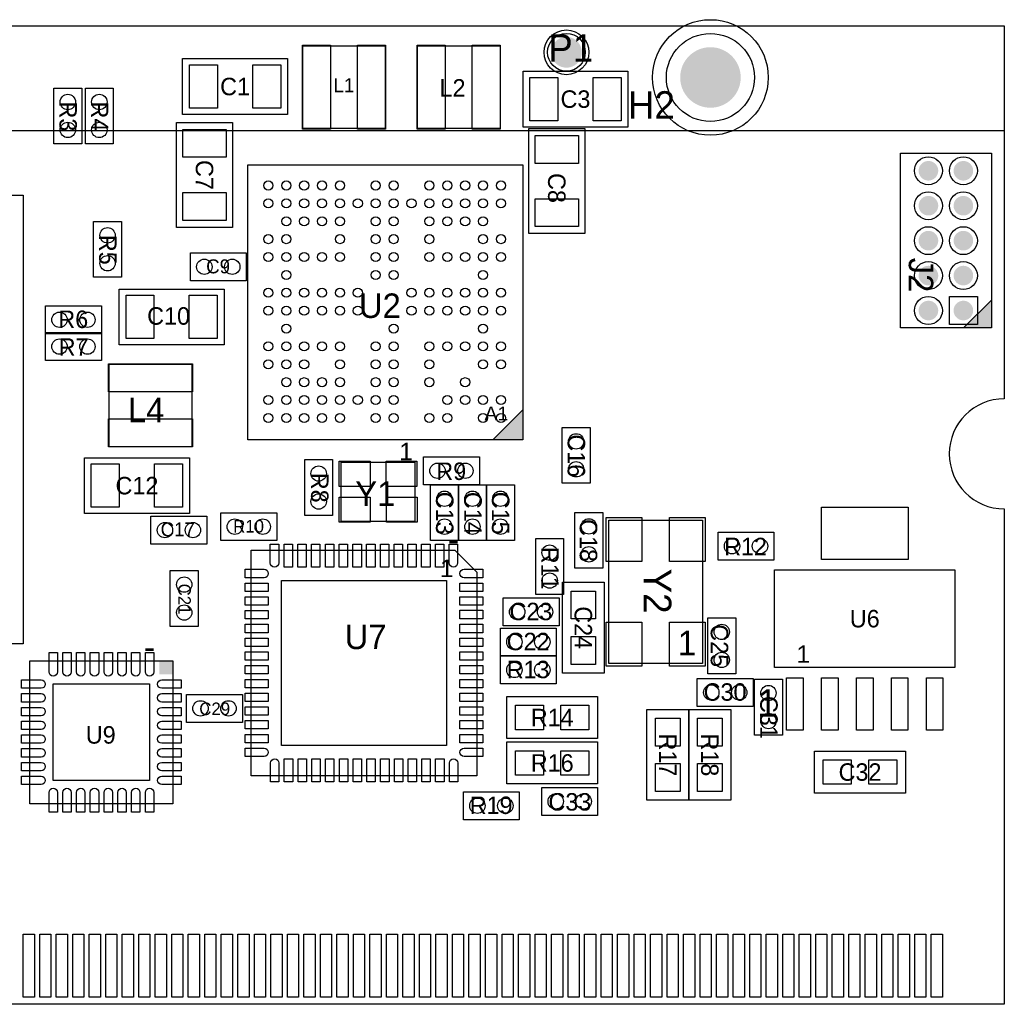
# Model space of a CAD drawing. Extents: x -0.9 to 67.6, y 0 to 42.3.
# Tile 2 of 2: x 31.8 to 67.6, y 0 to 35.8. Entities that reach past the tile are written whole.
import ezdxf
from ezdxf.enums import TextEntityAlignment as Align

# ---------------------------------------------------------------- set-up
doc = ezdxf.new("R2010")
doc.units = 0
doc.header["$MEASUREMENT"] = 0
for name, color, linetype in [('ASSEMBLY_OUTLINES_TOP', 170, 'CONTINUOUS'), ('ASSEMBLY_REF_DES_TOP', 12, 'CONTINUOUS'), ('BOARD_OUTLINE', 10, 'CONTINUOUS'), ('PART_HOLES_LAYER_TOP', 52, 'CONTINUOUS'), ('PART_PADS_LAYER_TOP', 140, 'CONTINUOUS'), ('PART_PADS_SMD_TOP', 140, 'CONTINUOUS')]:
    doc.layers.add(name, color=color, linetype=linetype)
doc.styles.add('ARIAL', font='arial.ttf')
doc.styles.add('VERIBEST_GERBER_0', font='VBest0.ttf')

msp = doc.modelspace()

# ---------------------------------------------------------------- hatches: boundary and pattern name
at = {"layer": 'ASSEMBLY_OUTLINES_TOP'}
for points in [[(66.1129, 24.5737), (67.1289, 25.5897), (67.1289, 24.5737)], [(50.1079, 21.6035), (50.1079, 20.5035), (49.0079, 20.5035)]]:
    msp.add_hatch(color=256, dxfattribs=at).paths.add_polyline_path(points, flags=0)

# ---------------------------------------------------------------- linework, layer by layer
for points in [[(42.105902, 31.8259), (42.105902, 34.8259), (45.105902, 34.8259), (45.105902, 31.8259)], [(46.2749, 31.8259), (46.2749, 34.8259), (49.2749, 34.8259), (49.2749, 31.8259)], [(37.7419, 32.3353), (37.7419, 34.3673), (41.5519, 34.3673), (41.5519, 32.3353)], [(50.1117, 31.8781), (50.1117, 33.9101), (53.9217, 33.9101), (53.9217, 31.8781)], [(33.0625, 31.265), (33.0625, 33.297), (34.0785, 33.297), (34.0785, 31.265)], [(34.2055, 31.265), (34.2055, 33.297), (35.2215, 33.297), (35.2215, 31.265)], [(37.519792, 28.23135), (37.519792, 32.04135), (39.551792, 32.04135), (39.551792, 28.23135)], [(50.321785, 28.011011), (50.321785, 31.821011), (52.353785, 31.821011), (52.353785, 28.011011)], [(63.8269, 24.5737), (63.8269, 30.9237), (67.1289, 30.9237), (67.1289, 24.5737)], [(40.1079, 20.5035), (40.1079, 30.5035), (50.1079, 30.5035), (50.1079, 20.5035)], [(15.633218, 13.097663), (15.633218, 29.407663), (31.943218, 29.407663), (31.943218, 13.097663)], [(34.504951, 26.417936), (34.504951, 28.449936), (35.520951, 28.449936), (35.520951, 26.417936)], [(38.0213, 26.2901), (38.0213, 27.3061), (40.0533, 27.3061), (40.0533, 26.2901)], [(35.437697, 23.957733), (35.437697, 25.989733), (39.247697, 25.989733), (39.247697, 23.957733)], [(66.1129, 24.5737), (67.1289, 25.5897), (67.1289, 24.5737)], [(32.7585, 24.3652), (32.7585, 25.3812), (34.7905, 25.3812), (34.7905, 24.3652)], [(32.7585, 23.3898), (32.7585, 24.4058), (34.7905, 24.4058), (34.7905, 23.3898)], [(35.077214, 20.258299), (35.077214, 23.258299), (38.077214, 23.258299), (38.077214, 20.258299)], [(50.1079, 21.6035), (50.1079, 20.5035), (49.0079, 20.5035)], [(51.5315, 18.9289), (51.5315, 20.9609), (52.5475, 20.9609), (52.5475, 18.9289)], [(34.17631, 17.827249), (34.17631, 19.859249), (37.98631, 19.859249), (37.98631, 17.827249)], [(42.1759, 17.75875), (42.1759, 19.79075), (43.1919, 19.79075), (43.1919, 17.75875)], [(43.5029, 17.5415), (43.5029, 19.7015), (46.1829, 19.7015), (46.1829, 17.5415)], [(46.4939, 18.8755), (46.4939, 19.8915), (48.5259, 19.8915), (48.5259, 18.8755)], [(46.7479, 16.8435), (46.7479, 18.8755), (47.7639, 18.8755), (47.7639, 16.8435)], [(47.7639, 16.8435), (47.7639, 18.8755), (48.7799, 18.8755), (48.7799, 16.8435)], [(48.7799, 16.8435), (48.7799, 18.8755), (49.7959, 18.8755), (49.7959, 16.8435)], [(36.590408, 16.718548), (36.590408, 17.734548), (38.622408, 17.734548), (38.622408, 16.718548)], [(39.1279, 16.8435), (39.1279, 17.8595), (41.1599, 17.8595), (41.1599, 16.8435)], [(51.9971, 15.8377), (51.9971, 17.8697), (53.0131, 17.8697), (53.0131, 15.8377)], [(53.2283, 12.3827), (53.2283, 17.5827), (56.6283, 17.5827), (56.6283, 12.3827)], [(50.5714, 14.8844), (50.5714, 16.9164), (51.5874, 16.9164), (51.5874, 14.8844)], [(57.1981, 16.1341), (57.1981, 17.1501), (59.2301, 17.1501), (59.2301, 16.1341)], [(47.633459, 16.499941), (48.433459, 15.699941), (48.433459, 8.299941), (40.233459, 8.299941), (40.233459, 16.499941)], [(37.291215, 13.72245), (37.291215, 15.75445), (38.307215, 15.75445), (38.307215, 13.72245)], [(59.2547, 12.2329), (59.2547, 15.7829), (65.8047, 15.7829), (65.8047, 12.2329)], [(51.5399, 12.0277), (51.5399, 15.3297), (53.0639, 15.3297), (53.0639, 12.0277)], [(49.3895, 13.7447), (49.3895, 14.7607), (51.4215, 14.7607), (51.4215, 13.7447)], [(56.8249, 12.0017), (56.8249, 14.0337), (57.8409, 14.0337), (57.8409, 12.0017)], [(49.2879, 12.6525), (49.2879, 13.6685), (51.3199, 13.6685), (51.3199, 12.6525)], [(49.2879, 11.6365), (49.2879, 12.6525), (51.3199, 12.6525), (51.3199, 11.6365)], [(32.189035, 7.280922), (32.189035, 12.480922), (37.389035, 12.480922), (37.389035, 7.280922)], [(56.4439, 10.8177), (56.4439, 11.8337), (58.4759, 11.8337), (58.4759, 10.8177)], [(58.5216, 9.779), (58.5216, 11.811), (59.5376, 11.811), (59.5376, 9.779)], [(37.8833, 10.2395), (37.8833, 11.2555), (39.9153, 11.2555), (39.9153, 10.2395)], [(49.52111, 9.652), (49.52111, 11.176), (52.82311, 11.176), (52.82311, 9.652)], [(54.6133, 7.4049), (54.6133, 10.7069), (56.1373, 10.7069), (56.1373, 7.4049)], [(56.1373, 7.4049), (56.1373, 10.7069), (57.6613, 10.7069), (57.6613, 7.4049)], [(49.52111, 8.001), (49.52111, 9.525), (52.82311, 9.525), (52.82311, 8.001)], [(60.706, 7.6708), (60.706, 9.1948), (64.008, 9.1948), (64.008, 7.6708)], [(50.79111, 6.858), (50.79111, 7.874), (52.82311, 7.874), (52.82311, 6.858)], [(47.943511, 6.701019), (47.943511, 7.717019), (49.975511, 7.717019), (49.975511, 6.701019)]]:
    msp.add_lwpolyline(points, close=True, dxfattribs=at)
msp.add_lwpolyline([(67.60011, -0.003), (16.75011, -0.003), (16.750108, 3.499993, 1), (15.75011, 3.499993), (15.75011, -0.003), (0.00011, -0.003), (0.000102, 17.999989, 1), (0.000102, 22.000007), (0.000102, 31.75), (67.600119, 31.75), (67.600119, 22.000007, 1), (67.600119, 17.999989), (67.600119, 0)], format="xyb", dxfattribs=at)
at = {"layer": 'ASSEMBLY_OUTLINES_TOP', "const_width": 0.1}
for points in [[(47.733459, 16.799941), (47.433459, 16.799941)], [(36.389035, 12.880922), (36.689035, 12.880922)]]:
    msp.add_lwpolyline(points, dxfattribs=at)
at = {"layer": 'ASSEMBLY_OUTLINES_TOP'}
for centre, radius in [((56.9214, 33.6804), 2.1), ((51.689, 34.5948), 0.8128)]:
    msp.add_circle(centre, radius, dxfattribs=at)
msp.add_solid([(36.889035, 11.980922), (37.389035, 11.980922), (36.889035, 12.480922), (37.389035, 12.480922)], dxfattribs=at)
at = {"layer": 'BOARD_OUTLINE'}
msp.add_lwpolyline([(67.600119, 22.000007, 1), (67.600119, 17.999989), (67.600119, 0), (16.75, -0.01), (16.75, 3.5, 0.414213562), (16.25, 4, 0.414213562), (15.75, 3.5), (15.75, 0), (0.000102, 0), (0.000102, 17.999989, 1), (0.000102, 22.000007), (0.000102, 35.56), (67.600119, 35.56)], format="xyb", close=True, dxfattribs=at)
at = {"layer": 'PART_HOLES_LAYER_TOP'}
for points, const_width in [([(51.4096, 34.5948, -1), (51.9684, 34.5948, -1)], 0.5588), ([(56.3714, 33.6804, -1), (57.4714, 33.6804, -1)], 1.1), ([(64.6651, 30.2887, -1), (65.0207, 30.2887, -1)], 0.3556), ([(65.9351, 30.2887, -1), (66.2907, 30.2887, -1)], 0.3556), ([(64.6651, 29.0187, -1), (65.0207, 29.0187, -1)], 0.3556), ([(65.9351, 29.0187, -1), (66.2907, 29.0187, -1)], 0.3556), ([(64.6651, 27.7487, -1), (65.0207, 27.7487, -1)], 0.3556), ([(65.9351, 27.7487, -1), (66.2907, 27.7487, -1)], 0.3556), ([(64.6651, 26.4787, -1), (65.0207, 26.4787, -1)], 0.3556), ([(65.9351, 26.4787, -1), (66.2907, 26.4787, -1)], 0.3556), ([(64.6651, 25.2087, -1), (65.0207, 25.2087, -1)], 0.3556), ([(65.9351, 25.2087, -1), (66.2907, 25.2087, -1)], 0.3556)]:
    msp.add_lwpolyline(points, format="xyb", close=True, dxfattribs=dict(at, const_width=const_width))
at = {"layer": 'PART_PADS_LAYER_TOP'}
msp.add_lwpolyline([(65.6049, 24.7007), (65.6049, 25.7167), (66.6209, 25.7167), (66.6209, 24.7007)], close=True, dxfattribs=at)
for centre, radius in [((51.689, 34.5948), 0.6858), ((56.9214, 33.6804), 1.6), ((64.8429, 30.2887), 0.508), ((66.1129, 30.2887), 0.508), ((64.8429, 29.0187), 0.508), ((66.1129, 29.0187), 0.508), ((64.8429, 27.7487), 0.508), ((66.1129, 27.7487), 0.508), ((64.8429, 26.4787), 0.508), ((66.1129, 26.4787), 0.508), ((64.8429, 25.2087), 0.508)]:
    msp.add_circle(centre, radius, dxfattribs=at)
at = {"layer": 'PART_PADS_SMD_TOP'}
for points in [[(42.097902, 31.8019), (42.097902, 34.8499), (43.113902, 34.8499), (43.113902, 31.8019)], [(44.097902, 31.8019), (44.097902, 34.8499), (45.113902, 34.8499), (45.113902, 31.8019)], [(46.2669, 31.8019), (46.2669, 34.8499), (47.2829, 34.8499), (47.2829, 31.8019)], [(48.2669, 31.8019), (48.2669, 34.8499), (49.2829, 34.8499), (49.2829, 31.8019)], [(37.9889, 32.5639), (37.9889, 34.1387), (39.0049, 34.1387), (39.0049, 32.5639)], [(40.2889, 32.5639), (40.2889, 34.1387), (41.3049, 34.1387), (41.3049, 32.5639)], [(50.3587, 32.1067), (50.3587, 33.6815), (51.3747, 33.6815), (51.3747, 32.1067)], [(52.6587, 32.1067), (52.6587, 33.6815), (53.6747, 33.6815), (53.6747, 32.1067)], [(37.748392, 30.77835), (37.748392, 31.79435), (39.323192, 31.79435), (39.323192, 30.77835)], [(50.550385, 30.558011), (50.550385, 31.574011), (52.125185, 31.574011), (52.125185, 30.558011)], [(37.748392, 28.47835), (37.748392, 29.49435), (39.323192, 29.49435), (39.323192, 28.47835)], [(50.550385, 28.258011), (50.550385, 29.274011), (52.125185, 29.274011), (52.125185, 28.258011)], [(35.684697, 24.186333), (35.684697, 25.761133), (36.700697, 25.761133), (36.700697, 24.186333)], [(37.984697, 24.186333), (37.984697, 25.761133), (39.000697, 25.761133), (39.000697, 24.186333)], [(35.053214, 22.250299), (35.053214, 23.266299), (38.101214, 23.266299), (38.101214, 22.250299)], [(35.053214, 20.250299), (35.053214, 21.266299), (38.101214, 21.266299), (38.101214, 20.250299)], [(43.4341, 18.8143), (43.4341, 19.7287), (44.5517, 19.7287), (44.5517, 18.8143)], [(45.1341, 18.8143), (45.1341, 19.7287), (46.2517, 19.7287), (46.2517, 18.8143)], [(34.42331, 18.055849), (34.42331, 19.630649), (35.43931, 19.630649), (35.43931, 18.055849)], [(36.72331, 18.055849), (36.72331, 19.630649), (37.73931, 19.630649), (37.73931, 18.055849)], [(43.4341, 17.5143), (43.4341, 18.4287), (44.5517, 18.4287), (44.5517, 17.5143)], [(45.1441, 17.5143), (45.1441, 18.4287), (46.2617, 18.4287), (46.2617, 17.5143)], [(60.9547, 16.1579), (60.9547, 18.0579), (64.1047, 18.0579), (64.1047, 16.1579)], [(53.1283, 16.0827), (53.1283, 17.6827), (54.4283, 17.6827), (54.4283, 16.0827)], [(55.4283, 16.0827), (55.4283, 17.6827), (56.7283, 17.6827), (56.7283, 16.0827)], [(41.427208, 15.882482), (41.427208, 16.720682), (41.732008, 16.720682), (41.732008, 15.882482)], [(41.927208, 15.882482), (41.927208, 16.720682), (42.232008, 16.720682), (42.232008, 15.882482)], [(42.427208, 15.882482), (42.427208, 16.720682), (42.732008, 16.720682), (42.732008, 15.882482)], [(42.927208, 15.882482), (42.927208, 16.720682), (43.232008, 16.720682), (43.232008, 15.882482)], [(43.427208, 15.882482), (43.427208, 16.720682), (43.732008, 16.720682), (43.732008, 15.882482)], [(43.931059, 15.880841), (43.931059, 16.719041), (44.235859, 16.719041), (44.235859, 15.880841)], [(44.427208, 15.882482), (44.427208, 16.720682), (44.732008, 16.720682), (44.732008, 15.882482)], [(44.927208, 15.882482), (44.927208, 16.720682), (45.232008, 16.720682), (45.232008, 15.882482)], [(45.427208, 15.882482), (45.427208, 16.720682), (45.732008, 16.720682), (45.732008, 15.882482)], [(45.927208, 15.882482), (45.927208, 16.720682), (46.232008, 16.720682), (46.232008, 15.882482)], [(46.427208, 15.882482), (46.427208, 16.720682), (46.732008, 16.720682), (46.732008, 15.882482)], [(46.927208, 15.882482), (46.927208, 16.720682), (47.232008, 16.720682), (47.232008, 15.882482)], [(41.336259, 9.402741), (41.336259, 15.397141), (47.330659, 15.397141), (47.330659, 9.402741)], [(40.015368, 14.99771), (40.015368, 15.30251), (40.853568, 15.30251), (40.853568, 14.99771)], [(47.814359, 14.997541), (47.814359, 15.302341), (48.652559, 15.302341), (48.652559, 14.997541)], [(40.015368, 14.49771), (40.015368, 14.80251), (40.853568, 14.80251), (40.853568, 14.49771)], [(47.814359, 14.497541), (47.814359, 14.802341), (48.652559, 14.802341), (48.652559, 14.497541)], [(51.8574, 13.9962), (51.8574, 15.0122), (52.7464, 15.0122), (52.7464, 13.9962)], [(40.015368, 13.99771), (40.015368, 14.30251), (40.853568, 14.30251), (40.853568, 13.99771)], [(47.814359, 14.007541), (47.814359, 14.312341), (48.652559, 14.312341), (48.652559, 14.007541)], [(40.015368, 13.49771), (40.015368, 13.80251), (40.853568, 13.80251), (40.853568, 13.49771)], [(47.814359, 13.497541), (47.814359, 13.802341), (48.652559, 13.802341), (48.652559, 13.497541)], [(53.1283, 12.2827), (53.1283, 13.8827), (54.4283, 13.8827), (54.4283, 12.2827)], [(55.4283, 12.2827), (55.4283, 13.8827), (56.7283, 13.8827), (56.7283, 12.2827)], [(40.015368, 12.99771), (40.015368, 13.30251), (40.853568, 13.30251), (40.853568, 12.99771)], [(47.814359, 12.997541), (47.814359, 13.302341), (48.652559, 13.302341), (48.652559, 12.997541)], [(51.8574, 12.3452), (51.8574, 13.3612), (52.7464, 13.3612), (52.7464, 12.3452)], [(40.015368, 12.49771), (40.015368, 12.80251), (40.853568, 12.80251), (40.853568, 12.49771)], [(47.814359, 12.497541), (47.814359, 12.802341), (48.652559, 12.802341), (48.652559, 12.497541)], [(40.015368, 11.99771), (40.015368, 12.30251), (40.853568, 12.30251), (40.853568, 11.99771)], [(47.814359, 11.997541), (47.814359, 12.302341), (48.652559, 12.302341), (48.652559, 11.997541)], [(59.6897, 9.9579), (59.6897, 11.8579), (60.2897, 11.8579), (60.2897, 9.9579)], [(60.9597, 9.9579), (60.9597, 11.8579), (61.5597, 11.8579), (61.5597, 9.9579)], [(62.2297, 9.9579), (62.2297, 11.8579), (62.8297, 11.8579), (62.8297, 9.9579)], [(63.4997, 9.9579), (63.4997, 11.8579), (64.0997, 11.8579), (64.0997, 9.9579)], [(64.7697, 9.9579), (64.7697, 11.8579), (65.3697, 11.8579), (65.3697, 9.9579)], [(33.036435, 8.128322), (33.036435, 11.633522), (36.541635, 11.633522), (36.541635, 8.128322)], [(40.015368, 11.49771), (40.015368, 11.80251), (40.853568, 11.80251), (40.853568, 11.49771)], [(47.814359, 11.497541), (47.814359, 11.802341), (48.652559, 11.802341), (48.652559, 11.497541)], [(40.015368, 10.99771), (40.015368, 11.30251), (40.853568, 11.30251), (40.853568, 10.99771)], [(47.814359, 10.997541), (47.814359, 11.302341), (48.652559, 11.302341), (48.652559, 10.997541)], [(40.015368, 10.49771), (40.015368, 10.80251), (40.853568, 10.80251), (40.853568, 10.49771)], [(47.814359, 10.497541), (47.814359, 10.802341), (48.652559, 10.802341), (48.652559, 10.497541)], [(49.83861, 9.9695), (49.83861, 10.8585), (50.85461, 10.8585), (50.85461, 9.9695)], [(51.48961, 9.9695), (51.48961, 10.8585), (52.50561, 10.8585), (52.50561, 9.9695)], [(54.9308, 9.3734), (54.9308, 10.3894), (55.8198, 10.3894), (55.8198, 9.3734)], [(56.4548, 9.3734), (56.4548, 10.3894), (57.3438, 10.3894), (57.3438, 9.3734)], [(40.015368, 9.99771), (40.015368, 10.30251), (40.853568, 10.30251), (40.853568, 9.99771)], [(47.814359, 9.997541), (47.814359, 10.302341), (48.652559, 10.302341), (48.652559, 9.997541)], [(40.015368, 9.49771), (40.015368, 9.80251), (40.853568, 9.80251), (40.853568, 9.49771)], [(47.814359, 9.497541), (47.814359, 9.802341), (48.652559, 9.802341), (48.652559, 9.497541)], [(49.83861, 8.3185), (49.83861, 9.2075), (50.85461, 9.2075), (50.85461, 8.3185)], [(51.48961, 8.3185), (51.48961, 9.2075), (52.50561, 9.2075), (52.50561, 8.3185)], [(41.435975, 8.076318), (41.435975, 8.914518), (41.740775, 8.914518), (41.740775, 8.076318)], [(41.935975, 8.076318), (41.935975, 8.914518), (42.240775, 8.914518), (42.240775, 8.076318)], [(42.435975, 8.076318), (42.435975, 8.914518), (42.740775, 8.914518), (42.740775, 8.076318)], [(42.935975, 8.076318), (42.935975, 8.914518), (43.240775, 8.914518), (43.240775, 8.076318)], [(43.435975, 8.076318), (43.435975, 8.914518), (43.740775, 8.914518), (43.740775, 8.076318)], [(43.935975, 8.076318), (43.935975, 8.914518), (44.240775, 8.914518), (44.240775, 8.076318)], [(44.435975, 8.076318), (44.435975, 8.914518), (44.740775, 8.914518), (44.740775, 8.076318)], [(44.935975, 8.076318), (44.935975, 8.914518), (45.240775, 8.914518), (45.240775, 8.076318)], [(45.435975, 8.076318), (45.435975, 8.914518), (45.740775, 8.914518), (45.740775, 8.076318)], [(45.935975, 8.076318), (45.935975, 8.914518), (46.240775, 8.914518), (46.240775, 8.076318)], [(46.435975, 8.076318), (46.435975, 8.914518), (46.740775, 8.914518), (46.740775, 8.076318)], [(46.935975, 8.076318), (46.935975, 8.914518), (47.240775, 8.914518), (47.240775, 8.076318)], [(54.9308, 7.7224), (54.9308, 8.7384), (55.8198, 8.7384), (55.8198, 7.7224)], [(56.4548, 7.7224), (56.4548, 8.7384), (57.3438, 8.7384), (57.3438, 7.7224)], [(61.0235, 7.9883), (61.0235, 8.8773), (62.0395, 8.8773), (62.0395, 7.9883)], [(62.6745, 7.9883), (62.6745, 8.8773), (63.6905, 8.8773), (63.6905, 7.9883)], [(31.94691, 0.254), (31.94691, 2.54), (32.35331, 2.54), (32.35331, 0.254)], [(32.54691, 0.254), (32.54691, 2.54), (32.95331, 2.54), (32.95331, 0.254)], [(33.14691, 0.254), (33.14691, 2.54), (33.55331, 2.54), (33.55331, 0.254)], [(33.74691, 0.254), (33.74691, 2.54), (34.15331, 2.54), (34.15331, 0.254)], [(34.34691, 0.254), (34.34691, 2.54), (34.75331, 2.54), (34.75331, 0.254)], [(34.94691, 0.254), (34.94691, 2.54), (35.35331, 2.54), (35.35331, 0.254)], [(35.54691, 0.254), (35.54691, 2.54), (35.95331, 2.54), (35.95331, 0.254)], [(36.14691, 0.254), (36.14691, 2.54), (36.55331, 2.54), (36.55331, 0.254)], [(36.74691, 0.254), (36.74691, 2.54), (37.15331, 2.54), (37.15331, 0.254)], [(37.34691, 0.254), (37.34691, 2.54), (37.75331, 2.54), (37.75331, 0.254)], [(37.94691, 0.254), (37.94691, 2.54), (38.35331, 2.54), (38.35331, 0.254)], [(38.54691, 0.254), (38.54691, 2.54), (38.95331, 2.54), (38.95331, 0.254)], [(39.14691, 0.254), (39.14691, 2.54), (39.55331, 2.54), (39.55331, 0.254)], [(39.74691, 0.254), (39.74691, 2.54), (40.15331, 2.54), (40.15331, 0.254)], [(40.34691, 0.254), (40.34691, 2.54), (40.75331, 2.54), (40.75331, 0.254)], [(40.94691, 0.254), (40.94691, 2.54), (41.35331, 2.54), (41.35331, 0.254)], [(41.54691, 0.254), (41.54691, 2.54), (41.95331, 2.54), (41.95331, 0.254)], [(42.14691, 0.254), (42.14691, 2.54), (42.55331, 2.54), (42.55331, 0.254)], [(42.74691, 0.254), (42.74691, 2.54), (43.15331, 2.54), (43.15331, 0.254)], [(43.34691, 0.254), (43.34691, 2.54), (43.75331, 2.54), (43.75331, 0.254)], [(43.94691, 0.254), (43.94691, 2.54), (44.35331, 2.54), (44.35331, 0.254)], [(44.54691, 0.254), (44.54691, 2.54), (44.95331, 2.54), (44.95331, 0.254)], [(45.14691, 0.254), (45.14691, 2.54), (45.55331, 2.54), (45.55331, 0.254)], [(45.74691, 0.254), (45.74691, 2.54), (46.15331, 2.54), (46.15331, 0.254)], [(46.34691, 0.254), (46.34691, 2.54), (46.75331, 2.54), (46.75331, 0.254)], [(46.94691, 0.254), (46.94691, 2.54), (47.35331, 2.54), (47.35331, 0.254)], [(47.54691, 0.254), (47.54691, 2.54), (47.95331, 2.54), (47.95331, 0.254)], [(48.14691, 0.254), (48.14691, 2.54), (48.55331, 2.54), (48.55331, 0.254)], [(48.74691, 0.254), (48.74691, 2.54), (49.15331, 2.54), (49.15331, 0.254)], [(49.34691, 0.254), (49.34691, 2.54), (49.75331, 2.54), (49.75331, 0.254)], [(49.94691, 0.254), (49.94691, 2.54), (50.35331, 2.54), (50.35331, 0.254)], [(50.54691, 0.254), (50.54691, 2.54), (50.95331, 2.54), (50.95331, 0.254)], [(51.14691, 0.254), (51.14691, 2.54), (51.55331, 2.54), (51.55331, 0.254)], [(51.74691, 0.254), (51.74691, 2.54), (52.15331, 2.54), (52.15331, 0.254)], [(52.34691, 0.254), (52.34691, 2.54), (52.75331, 2.54), (52.75331, 0.254)], [(52.94691, 0.254), (52.94691, 2.54), (53.35331, 2.54), (53.35331, 0.254)], [(53.54691, 0.254), (53.54691, 2.54), (53.95331, 2.54), (53.95331, 0.254)], [(54.14691, 0.254), (54.14691, 2.54), (54.55331, 2.54), (54.55331, 0.254)], [(54.74691, 0.254), (54.74691, 2.54), (55.15331, 2.54), (55.15331, 0.254)], [(55.34691, 0.254), (55.34691, 2.54), (55.75331, 2.54), (55.75331, 0.254)], [(55.94691, 0.254), (55.94691, 2.54), (56.35331, 2.54), (56.35331, 0.254)], [(56.54691, 0.254), (56.54691, 2.54), (56.95331, 2.54), (56.95331, 0.254)], [(57.14691, 0.254), (57.14691, 2.54), (57.55331, 2.54), (57.55331, 0.254)], [(57.74691, 0.254), (57.74691, 2.54), (58.15331, 2.54), (58.15331, 0.254)], [(58.34691, 0.254), (58.34691, 2.54), (58.75331, 2.54), (58.75331, 0.254)], [(58.94691, 0.254), (58.94691, 2.54), (59.35331, 2.54), (59.35331, 0.254)], [(59.54691, 0.254), (59.54691, 2.54), (59.95331, 2.54), (59.95331, 0.254)], [(60.14691, 0.254), (60.14691, 2.54), (60.55331, 2.54), (60.55331, 0.254)], [(60.74691, 0.254), (60.74691, 2.54), (61.15331, 2.54), (61.15331, 0.254)], [(61.34691, 0.254), (61.34691, 2.54), (61.75331, 2.54), (61.75331, 0.254)], [(61.94691, 0.254), (61.94691, 2.54), (62.35331, 2.54), (62.35331, 0.254)], [(62.54691, 0.254), (62.54691, 2.54), (62.95331, 2.54), (62.95331, 0.254)], [(63.14691, 0.254), (63.14691, 2.54), (63.55331, 2.54), (63.55331, 0.254)], [(63.74691, 0.254), (63.74691, 2.54), (64.15331, 2.54), (64.15331, 0.254)], [(64.34691, 0.254), (64.34691, 2.54), (64.75331, 2.54), (64.75331, 0.254)], [(64.94691, 0.254), (64.94691, 2.54), (65.35331, 2.54), (65.35331, 0.254)]]:
    msp.add_lwpolyline(points, close=True, dxfattribs=at)
for points in [[(40.927208, 16.034882), (40.927208, 16.720682), (41.232008, 16.720682), (41.232008, 16.034882, -1)], [(47.427208, 16.034882), (47.427208, 16.720682), (47.732008, 16.720682), (47.732008, 16.034882, -1)], [(40.700159, 15.497541), (40.014359, 15.497541), (40.014359, 15.802341), (40.700159, 15.802341, -1)], [(47.966759, 15.802341), (48.652559, 15.802341), (48.652559, 15.497541), (47.966759, 15.497541, -1)], [(33.191435, 12.071522, -1), (32.886635, 12.071522), (32.886635, 12.782722), (33.191435, 12.782722)], [(33.691435, 12.071522, -1), (33.386635, 12.071522), (33.386635, 12.782722), (33.691435, 12.782722)], [(34.191435, 12.071522, -1), (33.886635, 12.071522), (33.886635, 12.782722), (34.191435, 12.782722)], [(34.691435, 12.071522, -1), (34.386635, 12.071522), (34.386635, 12.782722), (34.691435, 12.782722)], [(35.191435, 12.071522, -1), (34.886635, 12.071522), (34.886635, 12.782722), (35.191435, 12.782722)], [(35.691435, 12.071522, -1), (35.386635, 12.071522), (35.386635, 12.782722), (35.691435, 12.782722)], [(36.191435, 12.071522, -1), (35.886635, 12.071522), (35.886635, 12.782722), (36.191435, 12.782722)], [(36.691435, 12.071522, -1), (36.386635, 12.071522), (36.386635, 12.782722), (36.691435, 12.782722)], [(32.598435, 11.783322, -1), (32.598435, 11.478522), (31.887235, 11.478522), (31.887235, 11.783322)], [(36.979635, 11.478522, -1), (36.979635, 11.783322), (37.690835, 11.783322), (37.690835, 11.478522)], [(32.598435, 11.283322, -1), (32.598435, 10.978522), (31.887235, 10.978522), (31.887235, 11.283322)], [(36.979635, 10.978522, -1), (36.979635, 11.283322), (37.690835, 11.283322), (37.690835, 10.978522)], [(32.598435, 10.783322, -1), (32.598435, 10.478522), (31.887235, 10.478522), (31.887235, 10.783322)], [(36.979635, 10.478522, -1), (36.979635, 10.783322), (37.690835, 10.783322), (37.690835, 10.478522)], [(32.598435, 10.283322, -1), (32.598435, 9.978522), (31.887235, 9.978522), (31.887235, 10.283322)], [(36.979635, 9.978522, -1), (36.979635, 10.283322), (37.690835, 10.283322), (37.690835, 9.978522)], [(32.598435, 9.783322, -1), (32.598435, 9.478522), (31.887235, 9.478522), (31.887235, 9.783322)], [(36.979635, 9.478522, -1), (36.979635, 9.783322), (37.690835, 9.783322), (37.690835, 9.478522)], [(32.598435, 9.283322, -1), (32.598435, 8.978522), (31.887235, 8.978522), (31.887235, 9.283322)], [(36.979635, 8.978522, -1), (36.979635, 9.283322), (37.690835, 9.283322), (37.690835, 8.978522)], [(40.701168, 8.99771), (40.015368, 8.99771), (40.015368, 9.30251), (40.701168, 9.30251, -1)], [(47.966759, 9.302341), (48.652559, 9.302341), (48.652559, 8.997541), (47.966759, 8.997541, -1)], [(32.598435, 8.783322, -1), (32.598435, 8.478522), (31.887235, 8.478522), (31.887235, 8.783322)], [(36.979635, 8.478522, -1), (36.979635, 8.783322), (37.690835, 8.783322), (37.690835, 8.478522)], [(41.240775, 8.762118), (41.240775, 8.076318), (40.935975, 8.076318), (40.935975, 8.762118, -1)], [(47.740775, 8.762118), (47.740775, 8.076318), (47.435975, 8.076318), (47.435975, 8.762118, -1)], [(32.598435, 8.283322, -1), (32.598435, 7.978522), (31.887235, 7.978522), (31.887235, 8.283322)], [(36.979635, 7.978522, -1), (36.979635, 8.283322), (37.690835, 8.283322), (37.690835, 7.978522)], [(32.886635, 7.690322, -1), (33.191435, 7.690322), (33.191435, 6.979122), (32.886635, 6.979122)], [(33.386635, 7.690322, -1), (33.691435, 7.690322), (33.691435, 6.979122), (33.386635, 6.979122)], [(33.886635, 7.690322, -1), (34.191435, 7.690322), (34.191435, 6.979122), (33.886635, 6.979122)], [(34.386635, 7.690322, -1), (34.691435, 7.690322), (34.691435, 6.979122), (34.386635, 6.979122)], [(34.886635, 7.690322, -1), (35.191435, 7.690322), (35.191435, 6.979122), (34.886635, 6.979122)], [(35.386635, 7.690322, -1), (35.691435, 7.690322), (35.691435, 6.979122), (35.386635, 6.979122)], [(35.886635, 7.690322, -1), (36.191435, 7.690322), (36.191435, 6.979122), (35.886635, 6.979122)], [(36.386635, 7.690322, -1), (36.691435, 7.690322), (36.691435, 6.979122), (36.386635, 6.979122)]]:
    msp.add_lwpolyline(points, format="xyb", close=True, dxfattribs=at)
for centre, radius in [((33.5705, 32.789), 0.2794), ((34.7135, 32.789), 0.2794), ((33.5705, 31.773), 0.2794), ((34.7135, 31.773), 0.2794), ((40.8579, 29.7535), 0.1651), ((41.5079, 29.7535), 0.1651), ((42.1579, 29.7535), 0.1651), ((42.8079, 29.7535), 0.1651), ((43.4579, 29.7535), 0.1651), ((44.7579, 29.7535), 0.1651), ((45.4079, 29.7535), 0.1651), ((46.7079, 29.7535), 0.1651), ((47.3579, 29.7535), 0.1651), ((48.0079, 29.7535), 0.1651), ((48.6579, 29.7535), 0.1651), ((49.3079, 29.7535), 0.1651), ((40.8579, 29.1035), 0.1651), ((41.5079, 29.1035), 0.1651), ((42.1579, 29.1035), 0.1651), ((42.8079, 29.1035), 0.1651), ((43.4579, 29.1035), 0.1651), ((44.1079, 29.1035), 0.1651), ((44.7579, 29.1035), 0.1651), ((45.4079, 29.1035), 0.1651), ((46.0579, 29.1035), 0.1651), ((46.7079, 29.1035), 0.1651), ((47.3579, 29.1035), 0.1651), ((48.0079, 29.1035), 0.1651), ((48.6579, 29.1035), 0.1651), ((49.3079, 29.1035), 0.1651), ((41.5079, 28.4535), 0.1651), ((42.1579, 28.4535), 0.1651), ((42.8079, 28.4535), 0.1651), ((43.4579, 28.4535), 0.1651), ((44.7579, 28.4535), 0.1651), ((45.4079, 28.4535), 0.1651), ((46.7079, 28.4535), 0.1651), ((47.3579, 28.4535), 0.1651), ((48.0079, 28.4535), 0.1651), ((48.6579, 28.4535), 0.1651), ((35.012951, 27.941936), 0.2794), ((40.8579, 27.8035), 0.1651), ((41.5079, 27.8035), 0.1651), ((43.4579, 27.8035), 0.1651), ((44.7579, 27.8035), 0.1651), ((45.4079, 27.8035), 0.1651), ((46.7079, 27.8035), 0.1651), ((48.6579, 27.8035), 0.1651), ((49.3079, 27.8035), 0.1651), ((35.012951, 26.925936), 0.2794), ((40.8579, 27.1535), 0.1651), ((41.5079, 27.1535), 0.1651), ((42.1579, 27.1535), 0.1651), ((42.8079, 27.1535), 0.1651), ((43.4579, 27.1535), 0.1651), ((44.7579, 27.1535), 0.1651), ((45.4079, 27.1535), 0.1651), ((46.7079, 27.1535), 0.1651), ((47.3579, 27.1535), 0.1651), ((48.0079, 27.1535), 0.1651), ((48.6579, 27.1535), 0.1651), ((49.3079, 27.1535), 0.1651), ((38.5293, 26.7981), 0.2794), ((39.5453, 26.7981), 0.2794), ((41.5079, 26.5035), 0.1651), ((44.7579, 26.5035), 0.1651), ((45.4079, 26.5035), 0.1651), ((48.6579, 26.5035), 0.1651), ((40.8579, 25.8535), 0.1651), ((41.5079, 25.8535), 0.1651), ((42.1579, 25.8535), 0.1651), ((42.8079, 25.8535), 0.1651), ((43.4579, 25.8535), 0.1651), ((44.1079, 25.8535), 0.1651), ((46.0579, 25.8535), 0.1651), ((46.7079, 25.8535), 0.1651), ((47.3579, 25.8535), 0.1651), ((48.0079, 25.8535), 0.1651), ((48.6579, 25.8535), 0.1651), ((49.3079, 25.8535), 0.1651), ((33.2665, 24.8732), 0.2794), ((34.2825, 24.8732), 0.2794), ((40.8579, 25.2035), 0.1651), ((41.5079, 25.2035), 0.1651), ((42.1579, 25.2035), 0.1651), ((42.8079, 25.2035), 0.1651), ((43.4579, 25.2035), 0.1651), ((44.1079, 25.2035), 0.1651), ((46.0579, 25.2035), 0.1651), ((46.7079, 25.2035), 0.1651), ((47.3579, 25.2035), 0.1651), ((48.0079, 25.2035), 0.1651), ((48.6579, 25.2035), 0.1651), ((49.3079, 25.2035), 0.1651), ((41.5079, 24.5535), 0.1651), ((45.4079, 24.5535), 0.1651), ((48.6579, 24.5535), 0.1651), ((33.2665, 23.8978), 0.2794), ((34.2825, 23.8978), 0.2794), ((40.8579, 23.9035), 0.1651), ((41.5079, 23.9035), 0.1651), ((42.1579, 23.9035), 0.1651), ((42.8079, 23.9035), 0.1651), ((43.4579, 23.9035), 0.1651), ((44.7579, 23.9035), 0.1651), ((45.4079, 23.9035), 0.1651), ((46.7079, 23.9035), 0.1651), ((47.3579, 23.9035), 0.1651), ((48.0079, 23.9035), 0.1651), ((48.6579, 23.9035), 0.1651), ((49.3079, 23.9035), 0.1651), ((40.8579, 23.2535), 0.1651), ((41.5079, 23.2535), 0.1651), ((42.1579, 23.2535), 0.1651), ((43.4579, 23.2535), 0.1651), ((44.7579, 23.2535), 0.1651), ((45.4079, 23.2535), 0.1651), ((46.7079, 23.2535), 0.1651), ((48.6579, 23.2535), 0.1651), ((49.3079, 23.2535), 0.1651), ((41.5079, 22.6035), 0.1651), ((42.1579, 22.6035), 0.1651), ((42.8079, 22.6035), 0.1651), ((43.4579, 22.6035), 0.1651), ((44.7579, 22.6035), 0.1651), ((45.4079, 22.6035), 0.1651), ((46.7079, 22.6035), 0.1651), ((48.0079, 22.6035), 0.1651), ((40.8579, 21.9535), 0.1651), ((41.5079, 21.9535), 0.1651), ((42.1579, 21.9535), 0.1651), ((42.8079, 21.9535), 0.1651), ((43.4579, 21.9535), 0.1651), ((44.1079, 21.9535), 0.1651), ((44.7579, 21.9535), 0.1651), ((45.4079, 21.9535), 0.1651), ((47.3579, 21.9535), 0.1651), ((48.0079, 21.9535), 0.1651), ((48.6579, 21.9535), 0.1651), ((49.3079, 21.9535), 0.1651), ((40.8579, 21.3035), 0.1651), ((41.5079, 21.3035), 0.1651), ((42.1579, 21.3035), 0.1651), ((42.8079, 21.3035), 0.1651), ((43.4579, 21.3035), 0.1651), ((44.7579, 21.3035), 0.1651), ((45.4079, 21.3035), 0.1651), ((46.7079, 21.3035), 0.1651), ((47.3579, 21.3035), 0.1651), ((48.6579, 21.3035), 0.1651), ((49.3079, 21.3035), 0.1651), ((52.0395, 20.4529), 0.2794), ((52.0395, 19.4369), 0.2794), ((42.6839, 19.28275), 0.2794), ((47.0019, 19.3835), 0.2794), ((48.0179, 19.3835), 0.2794), ((47.2559, 18.3675), 0.2794), ((48.2719, 18.3675), 0.2794), ((49.2879, 18.3675), 0.2794), ((42.6839, 18.26675), 0.2794), ((39.6359, 17.3515), 0.2794), ((40.6519, 17.3515), 0.2794), ((47.2559, 17.3515), 0.2794), ((48.2719, 17.3515), 0.2794), ((49.2879, 17.3515), 0.2794), ((52.5051, 17.3617), 0.2794), ((37.098408, 17.226548), 0.2794), ((38.114408, 17.226548), 0.2794), ((57.7061, 16.6421), 0.2794), ((58.7221, 16.6421), 0.2794), ((51.0794, 16.4084), 0.2794), ((52.5051, 16.3457), 0.2794), ((37.799215, 15.24645), 0.2794), ((51.0794, 15.3924), 0.2794), ((37.799215, 14.23045), 0.2794), ((49.8975, 14.2527), 0.2794), ((50.9135, 14.2527), 0.2794), ((57.3329, 13.5257), 0.2794), ((49.7959, 13.1605), 0.2794), ((50.8119, 13.1605), 0.2794), ((57.3329, 12.5097), 0.2794), ((49.7959, 12.1445), 0.2794), ((50.8119, 12.1445), 0.2794), ((56.9519, 11.3257), 0.2794), ((57.9679, 11.3257), 0.2794), ((59.0296, 11.303), 0.2794), ((38.3913, 10.7475), 0.2794), ((39.4073, 10.7475), 0.2794), ((59.0296, 10.287), 0.2794), ((51.29911, 7.366), 0.2794), ((52.31511, 7.366), 0.2794), ((48.451511, 7.209019), 0.2794), ((49.467511, 7.209019), 0.2794)]:
    msp.add_circle(centre, radius, dxfattribs=at)

# ---------------------------------------------------------------- texts
at = {"layer": 'ASSEMBLY_OUTLINES_TOP'}
for s, height, style, p in [('A1', 0.508, 'ARIAL', (49.143666, 21.46554)), ('1', 0.9, 'VERIBEST_GERBER_0', (56.067934, 13.122336)), ('1', 1, 'VERIBEST_GERBER_0', (58.994368, 10.941644))]:
    msp.add_text(s, height=height, dxfattribs=dict(at, style=style)).set_placement(p, align=Align.MIDDLE_CENTER)
at = {"layer": 'ASSEMBLY_OUTLINES_TOP', "style": 'ARIAL'}
for p in [(45.613066, 20.399756), (47.0916, 16.1544), (60.04814, 13.03782)]:
    msp.add_text('1', height=0.635, dxfattribs=at).set_placement(p, align=Align.TOP_LEFT)
at = {"layer": 'ASSEMBLY_REF_DES_TOP', "style": 'VERIBEST_GERBER_0'}
for s, height, p in [('P1', 1, (51.84415, 34.74995)), ('C1', 0.635, (39.6469, 33.3513)), ('L1', 0.508, (43.60291, 33.398714)), ('C3', 0.635, (52.01666, 32.894016)), ('C9', 0.508, (39.030148, 26.814526)), ('U2', 0.89, (44.909491, 25.383351)), ('R6', 0.635, (33.767389, 24.889723)), ('C10', 0.635, (37.230699, 25.010865)), ('R7', 0.635, (33.781611, 23.881277)), ('L4', 0.889, (36.413865, 21.591861)), ('R9', 0.635, (47.501771, 19.366977)), ('C12', 0.635, (36.08131, 18.843249)), ('Y1', 0.889, (44.741846, 18.552414)), ('R10', 0.4572, (40.136789, 17.368023)), ('C17', 0.508, (37.563044, 17.254474)), ('R12', 0.635, (58.196282, 16.631902)), ('C23', 0.635, (50.398389, 14.269223)), ('U6', 0.635, (62.529738, 14.007902)), ('U7', 0.889, (44.38904, 13.345668)), ('C22', 0.635, (50.296789, 13.177023)), ('R13', 0.635, (50.296789, 12.161023)), ('C30', 0.635, (57.452786, 11.342172)), ('C29', 0.4572, (38.906411, 10.730977)), ('R14', 0.635, (51.17211, 10.414)), ('U9', 0.635, (34.765488, 9.783318)), ('R16', 0.635, (51.17211, 8.763)), ('C32', 0.635, (62.357, 8.4328)), ('R19', 0.635, (48.952404, 7.225538)), ('C33', 0.635, (51.814222, 7.34949))]:
    msp.add_text(s, height=height, dxfattribs=at).set_placement(p, align=Align.MIDDLE_CENTER)
for s, height, p in [('L2', 0.635, (47.076868, 33.618678)), ('H2', 1, (53.9214, 33.1804))]:
    msp.add_text(s, height=height, dxfattribs=at).set_placement(p, align=Align.TOP_LEFT)
for s, height, p in [('R3', 0.635, (33.580712, 32.263088)), ('R4', 0.635, (34.723712, 32.263088)), ('C7', 0.635, (38.535792, 30.13635)), ('C8', 0.635, (51.337718, 29.66212)), ('R5', 0.635, (35.023044, 27.415998)), ('C16', 0.635, (52.049698, 19.926864)), ('R8', 0.635, (42.724829, 18.767877)), ('C13', 0.635, (47.266098, 17.841468)), ('C14', 0.635, (48.292512, 17.837404)), ('C15', 0.635, (49.298098, 17.841468)), ('C18', 0.635, (52.488577, 16.846589)), ('R11', 0.635, (51.088277, 15.842489)), ('Y2', 0.999998, (54.998713, 15.011145)), ('C21', 0.4572, (37.809427, 14.720538)), ('C24', 0.635, (52.3019, 13.6787)), ('C25', 0.635, (57.248791, 13.024573)), ('C31', 0.635, (59.046123, 10.421111)), ('R17', 0.635, (55.3753, 9.0559)), ('R18', 0.635, (56.8993, 9.0559))]:
    msp.add_text(s, height=height, rotation=270, dxfattribs=at).set_placement(p, align=Align.MIDDLE_CENTER)
msp.add_text('J2', height=0.889, rotation=270, dxfattribs=at).set_placement((65.017546, 27.12696), align=Align.TOP_LEFT)

doc.saveas('drawing.dxf')
